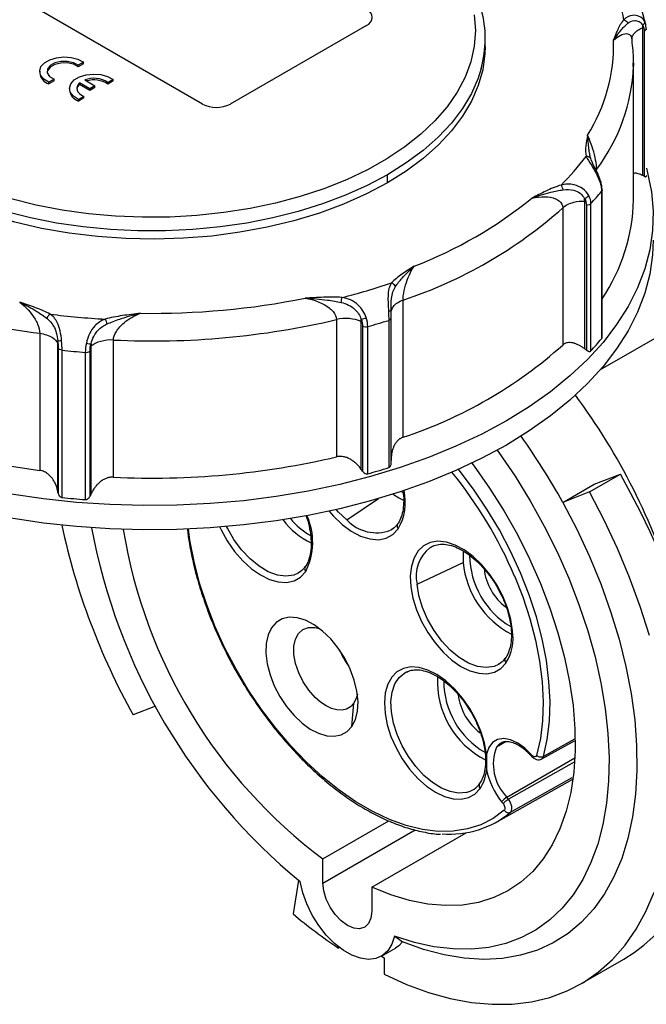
# Model space of a CAD drawing. Header units: inches. Extents: x 0 to 33, y 0 to 25.5.
# Tile 11 of 13: x 24.6 to 27.1, y 19.1 to 23. Entities that reach past the tile are written whole.
import ezdxf

# ---------------------------------------------------------------- set-up
doc = ezdxf.new("R2010")
doc.units = ezdxf.units.IN
doc.header["$LTSCALE"] = 3
doc.header["$MEASUREMENT"] = 0

msp = doc.modelspace()

# ---------------------------------------------------------------- linework, layer by layer
for p, q in [((25.3505, 22.6506), (24.6406, 23.0604)), ((27.1175, 22.9663), (27.1006, 23.0256)), ((26.0047, 22.964), (25.4618, 22.6506)), ((27.1049, 22.366), (27.1049, 22.9549)), ((27.1189, 22.9482), (27.1173, 22.9671)), ((26.4774, 22.8796), (26.4774, 22.9117)), ((27.1106, 22.9411), (27.1106, 22.3633)), ((24.8769, 22.8175), (24.8558, 22.8054)), ((24.8769, 22.8111), (24.8558, 22.7989)), ((24.8558, 22.7989), (24.8558, 22.8054)), ((24.8769, 22.8111), (24.8769, 22.8175)), ((27.0679, 22.8153), (27.0678, 22.8021)), ((27.0679, 22.2688), (27.0679, 22.8153)), ((24.7022, 22.7816), (24.7022, 22.7751)), ((24.7594, 22.7497), (24.7384, 22.7376)), ((24.7594, 22.7433), (24.7384, 22.7311)), ((24.7384, 22.7311), (24.7384, 22.7376)), ((24.7594, 22.7433), (24.7594, 22.7497)), ((24.8205, 22.7133), (24.8205, 22.7068)), ((24.9016, 22.7112), (24.8609, 22.7347)), ((24.8609, 22.7283), (24.8609, 22.7347)), ((24.9016, 22.7048), (24.8609, 22.7283)), ((24.8818, 22.7468), (24.9225, 22.7233)), ((24.9225, 22.7233), (24.9016, 22.7112)), ((24.9225, 22.7169), (24.9016, 22.7048)), ((24.9016, 22.7048), (24.9016, 22.7112)), ((24.9225, 22.7169), (24.9225, 22.7233)), ((24.9952, 22.7492), (24.9741, 22.7371)), ((24.9952, 22.7428), (24.9741, 22.7306)), ((24.9741, 22.7306), (24.9741, 22.7371)), ((24.9952, 22.7428), (24.9952, 22.7492)), ((24.8777, 22.6814), (24.8567, 22.6693)), ((24.8777, 22.675), (24.8567, 22.6628)), ((24.8777, 22.675), (24.8777, 22.6814)), ((24.8567, 22.6628), (24.8567, 22.6693)), ((26.8996, 22.4288), (26.8977, 22.4338)), ((26.9042, 22.4165), (26.8996, 22.4288)), ((26.0882, 22.3372), (26.0882, 22.3693)), ((26.9211, 22.3823), (26.9211, 22.3903)), ((26.9409, 22.3024), (26.9409, 21.7157)), ((26.9428, 21.7205), (26.9428, 22.3073)), ((26.8735, 21.6756), (26.8735, 22.2645)), ((26.8804, 22.2482), (26.8804, 21.6704)), ((26.8984, 21.6675), (26.8984, 22.2542)), ((26.7861, 22.2373), (26.7861, 21.6908)), ((27.7438, 22.0584), (26.9352, 21.5916)), ((26.1498, 21.3235), (26.1498, 21.87)), ((26.1021, 21.8284), (26.1027, 21.8466)), ((26.1027, 21.839), (26.1027, 21.8342)), ((25.8849, 21.7921), (25.8849, 21.2456)), ((25.9832, 21.1955), (25.9832, 21.7844)), ((26.0927, 21.7891), (26.0927, 21.2024)), ((26.1031, 21.2208), (26.1031, 21.7991)), ((24.7025, 21.7377), (24.7025, 21.1912)), ((25.9886, 21.7659), (25.9886, 21.188)), ((26.0093, 21.1779), (26.0093, 21.7646)), ((24.7742, 21.1092), (24.7742, 21.6981)), ((24.9962, 21.1643), (24.9962, 21.7108)), ((24.7761, 21.6782), (24.7761, 21.1004)), ((24.7915, 21.0834), (24.7915, 21.6701)), ((24.884, 21.6617), (24.884, 21.075)), ((24.9029, 21.0888), (24.9029, 21.6666)), ((24.9067, 21.6859), (24.9067, 21.097)), ((26.8931, 21.1056), (27.0159, 21.1765)), ((26.9116, 21.1361), (27.0159, 21.1765)), ((26.7863, 21.0638), (26.9116, 21.1361)), ((26.8931, 21.1056), (26.7863, 21.0638)), ((25.9263, 20.9938), (26.052, 21.0792)), ((26.1115, 20.9601), (26.1006, 20.9527)), ((26.2057, 20.7386), (26.3897, 20.8249)), ((26.1635, 20.3883), (26.1691, 20.3908)), ((25.1636, 20.252), (25.0745, 20.2171)), ((25.946, 20.1714), (25.9534, 20.2635)), ((26.5611, 20.1112), (26.5224, 20.0894)), ((26.7022, 20.0421), (26.8328, 20.1145)), ((26.8326, 20.1204), (26.7094, 20.0521)), ((26.5633, 19.8894), (26.8342, 20.0468)), ((26.8316, 20.0293), (26.5696, 19.8817)), ((26.5774, 19.8293), (26.8239, 19.9682)), ((26.5198, 19.7886), (26.8263, 19.9607)), ((26.5696, 19.8817), (26.5633, 19.8894)), ((26.5426, 19.8716), (26.5488, 19.8638)), ((25.8307, 19.6435), (26.0932, 19.795)), ((25.8307, 19.5474), (26.1976, 19.7592)), ((26.0256, 19.531), (26.4011, 19.7478)), ((25.8307, 19.5474), (25.8307, 19.6435)), ((25.734, 19.5584), (25.7116, 19.4245)), ((26.0256, 19.531), (26.0256, 19.4349)), ((25.8933, 19.2884), (25.8933, 19.2931)), ((25.8968, 19.2904), (25.8933, 19.2884)), ((26.0639, 19.2559), (26.1196, 19.2881)), ((26.0634, 19.2556), (26.0743, 19.2493)), ((26.0743, 19.2493), (26.0743, 19.184)), ((26.8587, 19.1458), (27.0296, 19.2444))]:
    msp.add_line(p, q)
at = {"flags": 128}
for points in [[(26.4334, 23.0064), (26.438, 22.9439), (26.4334, 22.8813), (26.4198, 22.8192), (26.3971, 22.758), (26.3657, 22.698), (26.3256, 22.6399), (26.2771, 22.5838), (26.2207, 22.5303), (26.1567, 22.4798), (26.0856, 22.4325), (26.0078, 22.3889), (25.924, 22.3491), (25.8346, 22.3136), (25.7404, 22.2826), (25.6421, 22.2562), (25.5402, 22.2347), (25.4356, 22.2182), (25.3289, 22.2068), (25.2209, 22.2007), (25.1125, 22.1998), (25.0043, 22.2042), (24.8971, 22.2138), (24.7917, 22.2286), (24.6888, 22.2485), (24.5892, 22.2732)], [(26.4774, 22.8796), (26.4764, 22.8504), (26.4677, 22.7869), (26.4498, 22.7241), (26.423, 22.6623), (26.3874, 22.6021), (26.3432, 22.5437), (26.2908, 22.4877), (26.2306, 22.4343), (26.1629, 22.384), (26.0882, 22.3372)], [(24.7384, 22.7376), (24.7184, 22.7503), (24.706, 22.766), (24.7023, 22.783), (24.7075, 22.8), (24.7213, 22.8152), (24.7424, 22.8274), (24.7688, 22.8353), (24.7981, 22.8384), (24.8277, 22.8362), (24.8547, 22.829), (24.8769, 22.8175)], [(24.8558, 22.7989), (24.8365, 22.8091), (24.8121, 22.8143), (24.786, 22.814), (24.762, 22.8081), (24.7436, 22.7974), (24.7333, 22.7836), (24.732, 22.7783)], [(24.8558, 22.8054), (24.8365, 22.8155), (24.8121, 22.8208), (24.786, 22.8204), (24.762, 22.8145), (24.7436, 22.8038), (24.7333, 22.79), (24.7327, 22.7749), (24.7418, 22.7608), (24.7594, 22.7497)], [(26.4613, 22.7928), (26.4491, 22.7543), (26.4221, 22.6929), (26.3865, 22.6329), (26.3424, 22.5748), (26.2901, 22.5191), (26.23, 22.466), (26.1626, 22.416), (26.0882, 22.3693)], [(24.8567, 22.6693), (24.8367, 22.682), (24.8243, 22.6977), (24.8206, 22.7147), (24.8258, 22.7317), (24.8396, 22.7469), (24.8607, 22.7591), (24.8871, 22.767), (24.9164, 22.7701), (24.946, 22.7679), (24.9731, 22.7607), (24.9952, 22.7492)], [(24.8609, 22.7347), (24.855, 22.7281), (24.8514, 22.721), (24.8501, 22.7136), (24.8512, 22.7061), (24.8547, 22.699), (24.8604, 22.6923), (24.8682, 22.6864), (24.8777, 22.6814)], [(26.0882, 22.3693), (26.0074, 22.3264), (25.9207, 22.2875), (25.8288, 22.2528), (25.7322, 22.2226), (25.6316, 22.1971), (25.5278, 22.1766), (25.4213, 22.161), (25.313, 22.1506), (25.2036, 22.1453), (25.0937, 22.1453), (24.9843, 22.1506), (24.876, 22.161), (24.7695, 22.1766), (24.6656, 22.1971), (24.5651, 22.2226), (24.4685, 22.2528), (24.3765, 22.2875), (24.2899, 22.3264), (24.2091, 22.3693)], [(27.1193, 22.3947), (27.1241, 22.3773), (27.1397, 22.3007), (27.1464, 22.2238), (27.1442, 22.1467), (27.133, 22.0699), (27.113, 21.9937), (27.0842, 21.9184), (27.0468, 21.8444), (27.0009, 21.772), (26.9467, 21.7015), (26.8845, 21.6333), (26.8146, 21.5677), (26.7372, 21.5049), (26.6527, 21.4452), (26.5615, 21.3889)], [(26.0882, 22.3372), (26.0037, 22.2925), (25.9129, 22.2521), (25.8164, 22.2164), (25.7149, 22.1857), (25.6092, 22.1601), (25.5001, 22.1398), (25.3883, 22.1251), (25.2748, 22.116), (25.1603, 22.1125), (25.0458, 22.1148), (24.932, 22.1228), (24.8198, 22.1364), (24.7101, 22.1555), (24.6036, 22.18), (24.5012, 22.2097), (24.4036, 22.2444), (24.3116, 22.2839)], [(27.1467, 22.108), (27.1442, 22.0502), (27.133, 21.9734), (27.113, 21.8972), (27.0842, 21.8219), (27.0468, 21.7479), (27.0009, 21.6756), (26.9467, 21.6051), (26.8845, 21.5369), (26.8146, 21.4712), (26.7372, 21.4084), (26.6527, 21.3487), (26.5615, 21.2924)], [(26.5615, 21.3889), (26.4639, 21.3362), (26.3605, 21.2874), (26.2517, 21.2428), (26.138, 21.2024), (26.0199, 21.1665), (25.8978, 21.1352), (25.7724, 21.1087), (25.6442, 21.0871), (25.5138, 21.0705), (25.3818, 21.0589), (25.2488, 21.0525), (25.1153, 21.0512), (24.9819, 21.0551), (24.8493, 21.0641), (24.718, 21.0782), (24.5886, 21.0973)], [(26.5615, 21.2924), (26.4639, 21.2398), (26.3605, 21.191), (26.2517, 21.1463), (26.138, 21.1059), (26.0199, 21.07), (25.8978, 21.0388), (25.7724, 21.0123), (25.6442, 20.9907), (25.5138, 20.974), (25.3818, 20.9625), (25.2488, 20.9561), (25.1153, 20.9548), (24.9819, 20.9586), (24.8493, 20.9676), (24.718, 20.9817), (24.5886, 21.0008)], [(26.5249, 21.2719), (26.5317, 21.2624), (26.5962, 21.1678), (26.6566, 21.0699), (26.7126, 20.9693), (26.7638, 20.8667), (26.8099, 20.7626), (26.8506, 20.6577), (26.8857, 20.5526), (26.9149, 20.448), (26.9382, 20.3445), (26.9552, 20.2428), (26.9661, 20.1433), (26.9706, 20.0469), (26.9687, 19.954), (26.9605, 19.8652), (26.946, 19.7811), (26.9253, 19.7021), (26.8985, 19.6288), (26.8658, 19.5616), (26.8274, 19.5009), (26.7835, 19.4471), (26.7344, 19.4005), (26.6804, 19.3614), (26.6217, 19.33), (26.5589, 19.3065), (26.4922, 19.2911), (26.4221, 19.2838), (26.349, 19.2848), (26.2732, 19.2939), (26.1954, 19.3112), (26.116, 19.3365)], [(26.4243, 21.2203), (26.433, 21.2086), (26.4947, 21.1208), (26.5524, 21.0295), (26.6056, 20.9354), (26.654, 20.8391), (26.6973, 20.7414), (26.7351, 20.6428), (26.7672, 20.5441), (26.7933, 20.446), (26.8133, 20.3493), (26.827, 20.2545), (26.8344, 20.1624), (26.8353, 20.0736), (26.8297, 19.9887), (26.8178, 19.9084), (26.7995, 19.8332), (26.775, 19.7636), (26.7446, 19.7002), (26.7083, 19.6434), (26.6665, 19.5936), (26.6195, 19.5512), (26.5675, 19.5164), (26.5111, 19.4894), (26.4504, 19.4706), (26.3861, 19.46), (26.3185, 19.4577), (26.2482, 19.4638), (26.1756, 19.4781), (26.1012, 19.5005), (26.0256, 19.531)], [(26.7094, 20.0521), (26.7244, 20.12), (26.7331, 20.193), (26.7354, 20.2702), (26.7313, 20.3509), (26.7209, 20.4346), (26.7042, 20.5204), (26.6814, 20.6076), (26.6526, 20.6955), (26.6182, 20.7831), (26.5785, 20.8699), (26.5337, 20.9549), (26.4843, 21.0375), (26.4308, 21.1168), (26.3735, 21.1924), (26.3709, 21.1956)], [(26.1495, 21.103), (26.1495, 21.103), (26.142, 21.1072)], [(27.1313, 20.5337), (27.0948, 20.6492), (27.0525, 20.7647), (27.0046, 20.8797), (26.9514, 20.9935), (26.8931, 21.1056)], [(26.7863, 21.0638), (26.842, 20.9572), (26.8926, 20.8488), (26.9376, 20.7393), (26.977, 20.6294), (27.0103, 20.5196), (27.0375, 20.4107), (27.0583, 20.3032), (27.0727, 20.198), (27.0805, 20.0955), (27.0817, 19.9964), (27.0763, 19.9014), (27.0644, 19.8109), (27.0459, 19.7255), (27.021, 19.6457), (26.9899, 19.5721), (26.9528, 19.505), (26.9098, 19.4449), (26.8612, 19.3921), (26.8074, 19.3469), (26.7486, 19.3097), (26.6852, 19.2806), (26.6176, 19.2597), (26.5462, 19.2474), (26.4714, 19.2435), (26.3936, 19.2482), (26.3134, 19.2613), (26.2312, 19.2829), (26.1475, 19.3128)], [(25.8552, 21.0291), (25.8715, 21.0104), (25.9069, 20.9763), (25.9438, 20.949), (25.981, 20.9294), (26.0174, 20.9181), (26.0516, 20.9154), (26.0825, 20.9215), (26.1092, 20.9362), (26.1307, 20.9589)], [(25.9263, 20.9938), (25.8928, 21.0252), (25.8834, 21.0354)], [(26.5527, 19.8376), (26.5084, 19.8049), (26.4594, 19.7799), (26.4063, 19.7629), (26.3496, 19.7541), (26.2896, 19.7534), (26.2271, 19.761), (26.1625, 19.7767), (26.0965, 19.8004), (26.0295, 19.8319), (25.9623, 19.871), (25.8954, 19.9171), (25.8294, 19.97), (25.7649, 20.0292), (25.7025, 20.0942), (25.6427, 20.1643), (25.5861, 20.2389), (25.5333, 20.3174), (25.4845, 20.399), (25.4404, 20.483), (25.4013, 20.5688), (25.3676, 20.6554), (25.3394, 20.7422), (25.3172, 20.8283), (25.3011, 20.9129), (25.295, 20.9577)], [(25.4199, 20.9653), (25.4247, 20.9552), (25.4495, 20.9105), (25.4786, 20.8688), (25.5111, 20.8315), (25.5458, 20.7998), (25.5818, 20.7747), (25.6179, 20.7568), (25.653, 20.7469), (25.686, 20.7452), (25.7158, 20.7517), (25.7415, 20.7663), (25.7623, 20.7885)], [(25.7322, 20.7823), (25.7145, 20.7745), (25.6834, 20.7698), (25.6491, 20.7742), (25.613, 20.7875), (25.5762, 20.8094), (25.5402, 20.839), (25.5064, 20.8751), (25.4759, 20.9165), (25.45, 20.9616), (25.447, 20.9675)], [(26.5864, 20.5523), (26.5794, 20.5972), (26.5664, 20.6436), (26.5476, 20.69), (26.5238, 20.7351), (26.4955, 20.7773), (26.4637, 20.8154), (26.4295, 20.8482), (26.3937, 20.8747), (26.3577, 20.894), (26.3224, 20.9055), (26.289, 20.909), (26.2586, 20.9042), (26.232, 20.8914), (26.2101, 20.8709), (26.1936, 20.8433), (26.183, 20.8096), (26.1787, 20.7707), (26.1807, 20.728), (26.189, 20.6826), (26.2033, 20.6361), (26.2233, 20.5899), (26.2482, 20.5454), (26.2773, 20.5039), (26.3097, 20.4669), (26.3444, 20.4354), (26.3803, 20.4105), (26.4163, 20.3929), (26.4513, 20.3831), (26.4841, 20.3814), (26.5138, 20.388), (26.5394, 20.4026), (26.5601, 20.4248)], [(26.2564, 20.8831), (26.2711, 20.8909), (26.2722, 20.8913)], [(26.3901, 20.8699), (26.3894, 20.8631), (26.3897, 20.8249)], [(25.743, 20.7897), (25.7412, 20.7883), (25.7322, 20.7823)], [(26.5938, 20.7707), (26.6265, 20.6872), (26.6547, 20.601), (26.6771, 20.5155), (26.6935, 20.4313), (26.7037, 20.3493), (26.7077, 20.27), (26.7054, 20.1943), (26.6969, 20.1228), (26.6822, 20.0561)], [(26.53, 20.4186), (26.5123, 20.4108), (26.4812, 20.406), (26.4469, 20.4104), (26.4107, 20.4239), (26.3739, 20.4458), (26.3379, 20.4754), (26.304, 20.5116), (26.2736, 20.553), (26.2476, 20.5982), (26.2272, 20.6453), (26.2131, 20.6927), (26.2057, 20.7386)], [(25.946, 20.1714), (25.9602, 20.199), (25.9685, 20.2325), (25.9705, 20.2707), (25.9661, 20.3124), (25.9556, 20.356), (25.9392, 20.4), (25.9175, 20.4431), (25.8914, 20.4835), (25.8616, 20.52), (25.8292, 20.5513), (25.7954, 20.5763), (25.7613, 20.5942), (25.728, 20.6043), (25.6968, 20.6063), (25.6687, 20.6), (25.6447, 20.5858), (25.6256, 20.5642), (25.6121, 20.5358), (25.6046, 20.5016), (25.6034, 20.4629), (25.6086, 20.4209), (25.6199, 20.3772), (25.637, 20.3331), (25.6592, 20.2904), (25.6859, 20.2503), (25.7161, 20.2144)], [(25.7994, 20.2871), (25.7739, 20.3162), (25.7517, 20.3496), (25.7341, 20.3855), (25.7217, 20.4222), (25.7153, 20.4578), (25.7152, 20.4907), (25.7213, 20.5192), (25.7335, 20.5419), (25.7509, 20.5577), (25.7729, 20.5658), (25.7984, 20.5658), (25.8172, 20.561)], [(26.4823, 20.0613), (26.4741, 20.1064), (26.46, 20.1526), (26.4403, 20.1985), (26.4156, 20.2428), (26.3868, 20.2841), (26.3548, 20.321), (26.3204, 20.3526), (26.2848, 20.3778), (26.249, 20.3958), (26.2142, 20.406), (26.1814, 20.4083), (26.1516, 20.4024), (26.1258, 20.3886), (26.1047, 20.3673), (26.089, 20.3392), (26.0792, 20.3051), (26.0755, 20.266), (26.0781, 20.2233), (26.0869, 20.178), (26.1017, 20.1318), (26.1219, 20.086), (26.147, 20.0419), (26.1761, 20.001), (26.2085, 19.9645), (26.243, 19.9336), (26.2787, 19.9091), (26.3144, 19.8919), (26.3491, 19.8824), (26.3816, 19.881), (26.4111, 19.8877), (26.4364, 19.9022), (26.457, 19.9242)], [(26.5409, 20.4259), (26.539, 20.4245), (26.53, 20.4186)], [(26.4015, 19.9081), (26.3708, 19.9057), (26.3375, 19.9116), (26.3027, 19.9258), (26.2674, 19.9477), (26.2331, 19.9765), (26.2007, 20.0113), (26.1715, 20.051), (26.1464, 20.094), (26.1263, 20.1391), (26.1118, 20.1846), (26.1036, 20.2289), (26.1017, 20.2706), (26.1064, 20.3082), (26.1175, 20.3405), (26.1345, 20.3663), (26.1569, 20.3848), (26.1635, 20.3883)], [(25.9534, 20.2635), (25.9407, 20.2498), (25.925, 20.2407), (25.9068, 20.2365), (25.8867, 20.2372), (25.8652, 20.2428), (25.8431, 20.2533), (25.8209, 20.2682), (25.7994, 20.2871)], [(25.9681, 20.2998), (25.9648, 20.287), (25.9534, 20.2635)], [(25.7161, 20.2144), (25.7476, 20.1847), (25.7805, 20.161), (25.8135, 20.144), (25.8457, 20.1344), (25.8759, 20.1323), (25.9033, 20.138), (25.9269, 20.1512), (25.946, 20.1714)], [(26.6624, 20.0575), (26.6354, 20.0846), (26.6068, 20.1053), (26.5782, 20.1184), (26.5509, 20.1233), (26.5266, 20.1195), (26.5063, 20.1075), (26.4913, 20.0877), (26.4823, 20.0613)], [(26.5224, 20.0894), (26.5347, 20.1022), (26.5407, 20.1061)], [(26.116, 19.3365), (26.1057, 19.3041), (26.0896, 19.2778), (26.0681, 19.2585), (26.0421, 19.2468), (26.0123, 19.2432), (25.9798, 19.2477), (25.9455, 19.2602), (25.9107, 19.2803), (25.8765, 19.3073), (25.8439, 19.3404), (25.8142, 19.3784), (25.7881, 19.4201), (25.7667, 19.4642), (25.7506, 19.5091), (25.7403, 19.5534)], [(26.0256, 19.4349), (26.0222, 19.4077), (26.0125, 19.3862), (25.997, 19.3718), (25.9768, 19.3656), (25.9533, 19.3679), (25.9281, 19.3787), (25.9029, 19.3971), (25.8794, 19.4219), (25.8592, 19.4514), (25.8437, 19.4836), (25.834, 19.5164), (25.8307, 19.5474)], [(26.0743, 19.184), (26.1633, 19.1439), (26.2513, 19.1118), (26.3379, 19.0877), (26.4227, 19.0719), (26.5052, 19.0644), (26.585, 19.0653), (26.6616, 19.0745), (26.7347, 19.0921), (26.8038, 19.1178), (26.8687, 19.1516), (26.9289, 19.1933), (26.9842, 19.2427), (27.0342, 19.2996), (27.0787, 19.3635), (27.1176, 19.4343), (27.1504, 19.5114)], [(26.1475, 19.3128), (26.1334, 19.2978), (26.1196, 19.2881)]]:
    msp.add_lwpolyline(points, dxfattribs=at)
for centre, radius, start, end in [((26.3614, 22.8715), 0.6777, 9.7993, 20.885), ((25.9925, 22.9961), 0.0344, 290.7834, 69.2166), ((26.0269, 22.9117), 0.4504, 344.6949, 14.8966), ((26.3195, 22.8854), 0.6694, 327.6046, 1.7111), ((26.3338, 22.8315), 0.7346, 323.0825, 357.7039), ((24.755, 22.7817), 0.0532, 187.0507, 251.7488), ((24.9183, 22.6496), 0.1037, 57.4381, 110.5916), ((24.8801, 22.7048), 0.0303, 129.3193, 170.1097), ((24.9184, 22.6433), 0.1036, 57.4574, 106.5237), ((24.8733, 22.7134), 0.0532, 187.0507, 251.7488), ((25.4062, 22.758), 0.121, 242.6097, 297.3903), ((26.0388, 23.083), 1.0574, 314.4482, 322.6873), ((26.0861, 23.0139), 1.1122, 316.9126, 320.2229), ((25.5754, 23.6188), 1.7283, 290.9725, 309.0222), ((26.3451, 22.282), 0.7229, 325.771, 358.9544), ((25.5885, 23.5772), 1.7971, 288.2025, 311.7921), ((25.0362, 24.3531), 2.6366, 244.4904, 262.7279), ((25.2661, 24.4216), 2.6209, 284.1423, 288.6394), ((25.152, 24.9078), 3.0908, 269.1079, 281.3405), ((25.144, 24.9804), 3.1916, 262.8041, 266.7475), ((25.1512, 24.9157), 3.2087, 267.2304, 283.2181), ((25.2726, 24.4232), 2.7588, 285.4877, 287.2941), ((25.5885, 23.0307), 1.7971, 288.2025, 311.7921), ((26.0861, 22.4273), 1.1122, 316.9126, 320.2229), ((25.1436, 25.0113), 3.3597, 263.9838, 265.5678), ((24.7304, 19.9384), 2.6172, 17.091, 36.3966), ((25.0362, 23.8066), 2.6366, 244.4904, 262.7279), ((24.4473, 19.7746), 2.6708, 28.8622, 35.5578), ((25.1512, 24.3692), 3.2087, 267.2304, 283.2181), ((25.2726, 23.8365), 2.7588, 285.4877, 287.2941), ((25.0149, 20.1018), 1.7147, 22.9582, 39.1402), ((25.9477, 21.0647), 0.2114, 329.9685, 12.7202), ((25.1436, 24.4246), 3.3597, 263.9838, 265.5678), ((26.2423, 21.2785), 0.2246, 233.9326, 246.2185), ((25.9101, 21.1685), 0.2946, 216.1074, 244.5887), ((25.916, 21.175), 0.2774, 219.224, 240.8975), ((25.5307, 20.9051), 0.2592, 333.2747, 24.1818), ((26.0446, 21.1055), 0.1627, 223.3425, 290.1232), ((27.4761, 21.5514), 2.7474, 192.1467, 209.0572), ((27.254, 21.3958), 2.3845, 190.4603, 230.5927), ((27.0574, 21.284), 2.0484, 189.201, 233.2124), ((26.1415, 20.9698), 0.0153, 133.1713, 225.1557), ((26.3479, 20.7699), 0.1456, 128.9388, 192.4117), ((26.7493, 20.8565), 0.3343, 180.7058, 239.3586), ((25.773, 20.7994), 0.0153, 133.1713, 225.1557), ((26.7481, 20.8576), 0.3599, 185.2183, 242.4074), ((26.6919, 20.8233), 0.2205, 186.1281, 233.4084), ((26.3946, 20.5253), 0.1936, 328.711, 8.0138), ((26.1823, 20.5976), 0.3104, 203.0338, 216.9608), ((26.5709, 20.4356), 0.0153, 133.1713, 225.1557), ((26.6381, 20.3513), 0.3516, 177.0233, 242.9658), ((26.6427, 20.3539), 0.3308, 180.3576, 239.7068), ((26.5899, 20.3234), 0.2216, 186.7648, 233.2327), ((26.6971, 20.021), 0.1876, 158.6054, 224.5239), ((26.3232, 20.0125), 0.1603, 326.5891, 355.2129), ((26.769, 20.0552), 0.2915, 191.0805, 219.036), ((26.3807, 19.9986), 0.0928, 282.9381, 325.6523), ((26.4678, 19.9351), 0.0153, 133.1713, 225.1557), ((26.6011, 19.8245), 0.0751, 120.212, 141.2301), ((26.3375, 20.1168), 0.3745, 265.1234, 309.8395), ((27.0116, 20.9711), 2.0204, 229.9511, 236.3935)]:
    msp.add_arc(centre, radius, start, end)
msp.add_ellipse((26.1301, 20.7458), major_axis=(-0.9107, 1.4948), ratio=0.560965, start_param=3.128327, end_param=4.659205)
for points, knots in [([(27.0293, 22.9868), (27.0185, 22.9741), (27.0113, 22.9605), (26.9989, 22.9331), (26.994, 22.9192), (26.9886, 22.9054)], [0, 0, 0, 0, 0.5, 0.5, 1, 1, 1, 1]), ([(27.1115, 22.9816), (27.1064, 22.99), (27.0918, 23.0027), (27.0592, 23.0066), (27.0386, 22.9954), (27.0293, 22.9868)], [-0.2906995, -0.2906995, -0.2906995, -0.2906995, -0.2076425, -0.1245855, 0, 0, 0, 0]), ([(27.0293, 22.9868), (27.0322, 22.986), (27.0391, 22.9824), (27.044, 22.9762), (27.0455, 22.9724)], [0, 0, 0, 0, 0.428571, 1, 1, 1, 1]), ([(26.9886, 22.9054), (26.9887, 22.9055), (26.9888, 22.9057), (26.9998, 22.9217), (27.014, 22.941), (27.0329, 22.9614), (27.0411, 22.9689), (27.0455, 22.9724)], [-0.3731659, -0.3731659, -0.3731659, -0.3731659, -0.3714424, -0.3714424, -0.148577, -0.0742885, 0, 0, 0, 0]), ([(27.0455, 22.9724), (27.0529, 22.9785), (27.0681, 22.9859), (27.0911, 22.9815), (27.1012, 22.9711), (27.1046, 22.9644)], [-0.2906995, -0.2906995, -0.2906995, -0.2906995, -0.166114, -0.083057, 0, 0, 0, 0]), ([(27.0625, 22.9102), (27.0626, 22.9129), (27.0627, 22.9206), (27.0705, 22.9327), (27.0844, 22.9456), (27.0981, 22.9518), (27.1049, 22.9549)], [0, 0, 0, 0, 0.152309, 0.434873, 0.717436, 1, 1, 1, 1]), ([(27.1115, 22.9816), (27.1121, 22.9793), (27.112, 22.9733), (27.1078, 22.9672), (27.1046, 22.9644)], [0, 0, 0, 0, 0.428571, 1, 1, 1, 1]), ([(27.1188, 22.9482), (27.1184, 22.9474), (27.1177, 22.9456), (27.1149, 22.9431), (27.1121, 22.9417), (27.1106, 22.9411)], [0, 0, 0, 0, 0.279826, 0.639913, 1, 1, 1, 1]), ([(27.1174, 22.9663), (27.1173, 22.9667), (27.1167, 22.9726), (27.114, 22.9773), (27.1115, 22.9816)], [0, 0, 0, 0, 0.082132, 1, 1, 1, 1]), ([(27.1191, 22.952), (27.1193, 22.9509), (27.1196, 22.9496), (27.1189, 22.9484), (27.1188, 22.9482)], [0, 0, 0, 0, 0.817733, 1, 1, 1, 1]), ([(26.9886, 22.9054), (26.9976, 22.9124), (27.0148, 22.9259), (27.0354, 22.9326), (27.0486, 22.9304), (27.0561, 22.9254), (27.0587, 22.919), (27.0598, 22.9162)], [0, 0, 0, 0, 0.3265868, 0.626298, 0.7709086, 0.8993208, 1, 1, 1, 1]), ([(27.0598, 22.9162), (27.06, 22.9158), (27.0609, 22.9143), (27.061, 22.9117), (27.0611, 22.9098)], [0, 0, 0, 0, 0.2362726, 1, 1, 1, 1]), ([(27.0668, 22.801), (27.0673, 22.8127), (27.0688, 22.8503), (27.0641, 22.8879), (27.0609, 22.9139)], [0, 0, 0, 0, 0.309754, 1, 1, 1, 1]), ([(26.8848, 22.5268), (26.8824, 22.5127), (26.8798, 22.4986), (26.8768, 22.4704), (26.8764, 22.4561), (26.8798, 22.4421)], [0, 0, 0, 0, 0.5, 0.5, 1, 1, 1, 1]), ([(26.9211, 22.3903), (26.9211, 22.3955), (26.9201, 22.4132), (26.9103, 22.4638), (26.8948, 22.5057), (26.8848, 22.5268)], [-0.7635206, -0.7635206, -0.7635206, -0.7635206, -0.6544462, -0.4362975, 0, 0, 0, 0]), ([(26.8977, 22.4338), (26.896, 22.4398), (26.8933, 22.4522), (26.8887, 22.4844), (26.8866, 22.5093), (26.8848, 22.5265), (26.8848, 22.5266), (26.8848, 22.5268)], [-0.0017264, -0.0017264, -0.0017264, -0.0017264, 0.072561, 0.1468485, 0.3697109, 0.3697109, 0.3714374, 0.3714374, 0.3714374, 0.3714374]), ([(26.8977, 22.4338), (26.8965, 22.4362), (26.8917, 22.4409), (26.8841, 22.4425), (26.8798, 22.4421)], [0, 0, 0, 0, 0.428571, 1, 1, 1, 1]), ([(26.8798, 22.4421), (26.8841, 22.4323), (26.8964, 22.4133), (26.9198, 22.3759), (26.931, 22.3507), (26.9349, 22.3382)], [0, 0, 0, 0, 0.1245855, 0.2076425, 0.2906996, 0.2906996, 0.2906996, 0.2906996]), ([(26.9376, 22.3417), (26.9349, 22.3497), (26.9296, 22.3654), (26.9191, 22.3869), (26.9094, 22.405), (26.9049, 22.4149), (26.9028, 22.4197)], [0, 0, 0, 0, 0.270318, 0.526492, 0.768777, 1, 1, 1, 1]), ([(27.1049, 22.366), (27.0988, 22.3687), (27.087, 22.3739), (27.074, 22.3762), (27.0696, 22.3731), (27.0679, 22.3719)], [0, 0, 0, 0, 0.405077, 0.776853, 1, 1, 1, 1]), ([(27.1106, 22.3633), (27.1113, 22.3629), (27.1127, 22.3623), (27.1145, 22.3617), (27.116, 22.3614), (27.117, 22.3614), (27.118, 22.3616), (27.1188, 22.3621), (27.1194, 22.3634), (27.1192, 22.3647), (27.1191, 22.3653)], [0, 0, 0, 0, 0.1418206, 0.2725826, 0.392598, 0.5022707, 0.5426812, 0.7047728, 0.8558777, 1, 1, 1, 1]), ([(26.7793, 22.3282), (26.7576, 22.3216), (26.7379, 22.313), (26.7, 22.295), (26.6819, 22.2855), (26.6635, 22.2761)], [0, 0, 0, 0, 0.5, 0.5, 1, 1, 1, 1]), ([(26.8896, 22.2869), (26.8839, 22.2972), (26.867, 22.3159), (26.8262, 22.3335), (26.7956, 22.332), (26.7793, 22.3282)], [-0.2904788, -0.2904788, -0.2904788, -0.2904788, -0.2074848, -0.1244909, 0, 0, 0, 0]), ([(26.9361, 22.3428), (26.9363, 22.3428), (26.9373, 22.3426), (26.9378, 22.3416), (26.9373, 22.3401), (26.9357, 22.3388), (26.9349, 22.3382)], [0, 0, 0, 0, 0.06647, 0.377613, 0.688663, 1, 1, 1, 1]), ([(26.9428, 22.3079), (26.9426, 22.3133), (26.9421, 22.3241), (26.9391, 22.3358), (26.9376, 22.3417)], [0, 0, 0, 0, 0.5022035, 1, 1, 1, 1]), ([(26.6635, 22.2761), (26.6637, 22.2762), (26.6638, 22.2762), (26.689, 22.2855), (26.7223, 22.296), (26.7633, 22.3051), (26.7796, 22.308), (26.7878, 22.3092)], [-0.3732872, -0.3732872, -0.3732872, -0.3732872, -0.3719389, -0.3719389, -0.1487756, -0.0743878, 0, 0, 0, 0]), ([(26.6635, 22.2761), (26.6989, 22.2838), (26.7422, 22.2834), (26.779, 22.2618), (26.7861, 22.2477), (26.7861, 22.2373)], [1.7285234, 1.7285234, 1.7285234, 1.7285234, 2.1648212, 2.2738956, 2.4920445, 2.4920445, 2.4920445, 2.4920445]), ([(26.7878, 22.3092), (26.8014, 22.3113), (26.8258, 22.3112), (26.8566, 22.2968), (26.869, 22.2822), (26.8731, 22.2741)], [-0.2904788, -0.2904788, -0.2904788, -0.2904788, -0.1659879, -0.0829939, 0, 0, 0, 0]), ([(26.8731, 22.2741), (26.8769, 22.2755), (26.8838, 22.2796), (26.8883, 22.2847), (26.8896, 22.2869)], [0, 0, 0, 0, 0.571429, 1, 1, 1, 1]), ([(26.9427, 22.3079), (26.9427, 22.307), (26.9428, 22.3051), (26.9416, 22.3034), (26.9409, 22.3024)], [0, 0, 0, 0, 0.442278, 1, 1, 1, 1]), ([(26.7861, 22.2373), (26.7964, 22.2471), (26.8237, 22.2609), (26.8587, 22.2648), (26.8735, 22.2645)], [0, 0, 0, 0, 0.571429, 1, 1, 1, 1]), ([(26.8804, 22.2482), (26.8845, 22.2482), (26.8919, 22.2494), (26.8969, 22.2526), (26.8984, 22.2542)], [0, 0, 0, 0, 0.571429, 1, 1, 1, 1]), ([(26.194, 22.005), (26.1778, 21.9945), (26.1613, 21.984), (26.1301, 21.9621), (26.1152, 21.9507), (26.1038, 21.9382)], [0, 0, 0, 0, 0.5, 0.5, 1, 1, 1, 1]), ([(26.1198, 21.9236), (26.1235, 21.9292), (26.1319, 21.9406), (26.1561, 21.9691), (26.1777, 21.9903), (26.1937, 22.0048), (26.1939, 22.0049), (26.194, 22.005)], [-0.0015838, -0.0015838, -0.0015838, -0.0015838, 0.0727329, 0.1470497, 0.3699999, 0.3699999, 0.3715838, 0.3715838, 0.3715838, 0.3715838]), ([(26.1498, 21.87), (26.1498, 21.8804), (26.1523, 21.9001), (26.1651, 21.9503), (26.1807, 21.9846), (26.194, 22.005)], [2.319874, 2.319874, 2.319874, 2.319874, 2.538021, 2.6470944, 3.0833883, 3.0833883, 3.0833883, 3.0833883]), ([(26.1038, 21.9382), (26.095, 21.9257), (26.0877, 21.8948), (26.0907, 21.8462), (26.0917, 21.8263)], [0, 0, 0, 0, 0.1659884, 0.2904798, 0.2904798, 0.2904798, 0.2904798]), ([(26.1198, 21.9236), (26.1186, 21.9264), (26.1144, 21.9328), (26.1076, 21.9371), (26.1038, 21.9382)], [0, 0, 0, 0, 0.428571, 1, 1, 1, 1]), ([(26.1028, 21.8294), (26.1026, 21.845), (26.1024, 21.8834), (26.1113, 21.9109), (26.1198, 21.9236)], [0, 0, 0, 0, 0.1244913, 0.2904798, 0.2904798, 0.2904798, 0.2904798]), ([(24.7442, 21.8139), (24.7266, 21.8238), (24.7063, 21.8319), (24.665, 21.8472), (24.6437, 21.8542), (24.6226, 21.8614)], [0, 0, 0, 0, 0.5, 0.5, 1, 1, 1, 1]), ([(24.6226, 21.8614), (24.6462, 21.8443), (24.6744, 21.814), (24.6979, 21.7671), (24.7025, 21.748), (24.7025, 21.7377)], [0, 0, 0, 0, 0.4363002, 0.5453752, 0.7635253, 0.7635253, 0.7635253, 0.7635253]), ([(24.6226, 21.8614), (24.6228, 21.8613), (24.623, 21.8612), (24.646, 21.8502), (24.6768, 21.8338), (24.7125, 21.8108), (24.7255, 21.8014), (24.7316, 21.7966)], [-0.3731659, -0.3731659, -0.3731659, -0.3731659, -0.3714424, -0.3714424, -0.148577, -0.0742885, 0, 0, 0, 0]), ([(25.9065, 21.8802), (25.8822, 21.8822), (25.8575, 21.8819), (25.8085, 21.8802), (25.7842, 21.8787), (25.7598, 21.8773)], [0, 0, 0, 0, 0.5, 0.5, 1, 1, 1, 1]), ([(25.7598, 21.8773), (25.7962, 21.8715), (25.8404, 21.8548), (25.8777, 21.8193), (25.8849, 21.8025), (25.8849, 21.7921)], [3.0834716, 3.0834716, 3.0834716, 3.0834716, 3.5197691, 3.6288434, 3.8469922, 3.8469922, 3.8469922, 3.8469922]), ([(25.7598, 21.8773), (25.76, 21.8773), (25.7602, 21.8773), (25.79, 21.8763), (25.8296, 21.8731), (25.877, 21.8656), (25.8951, 21.862), (25.9039, 21.8601)], [-0.3731661, -0.3731661, -0.3731661, -0.3731661, -0.3714428, -0.3714428, -0.1485771, -0.0742886, 0, 0, 0, 0]), ([(25.9039, 21.8601), (25.9236, 21.8557), (25.9573, 21.8407), (25.978, 21.8084), (25.9829, 21.7941)], [-0.2904801, -0.2904801, -0.2904801, -0.2904801, -0.1244915, 0, 0, 0, 0]), ([(26.0028, 21.8001), (25.9964, 21.8185), (25.97, 21.8602), (25.9292, 21.8769), (25.9065, 21.8802)], [-0.2904801, -0.2904801, -0.2904801, -0.2904801, -0.1659886, 0, 0, 0, 0]), ([(26.1028, 21.8195), (26.1023, 21.8281), (26.1091, 21.8483), (26.1329, 21.864), (26.1498, 21.87)], [0, 0, 0, 0, 0.428571, 1, 1, 1, 1]), ([(24.7442, 21.8139), (24.7419, 21.8126), (24.7365, 21.8078), (24.7328, 21.8006), (24.7316, 21.7966)], [0, 0, 0, 0, 0.428571, 1, 1, 1, 1]), ([(24.7897, 21.7072), (24.7886, 21.7205), (24.7848, 21.7479), (24.7714, 21.7882), (24.7555, 21.8061), (24.7442, 21.8139)], [-0.2906995, -0.2906995, -0.2906995, -0.2906995, -0.2076425, -0.1245855, 0, 0, 0, 0]), ([(25.1039, 21.8174), (25.08, 21.8143), (25.056, 21.8114), (25.0085, 21.8043), (24.9849, 21.8001), (24.9629, 21.7939)], [0, 0, 0, 0, 0.5, 0.5, 1, 1, 1, 1]), ([(24.9708, 21.7748), (24.9787, 21.7782), (24.995, 21.7849), (25.0387, 21.8007), (25.0757, 21.8109), (25.1035, 21.8173), (25.1037, 21.8173), (25.1039, 21.8174)], [-0.0017235, -0.0017235, -0.0017235, -0.0017235, 0.072565, 0.1468535, 0.3697189, 0.3697189, 0.3714424, 0.3714424, 0.3714424, 0.3714424]), ([(24.9962, 21.7108), (24.9962, 21.7212), (25.0045, 21.7454), (25.042, 21.7867), (25.0802, 21.8084), (25.1039, 21.8174)], [-3.8470052, -3.8470052, -3.8470052, -3.8470052, -3.6288551, -3.410705, -3.0834798, -3.0834798, -3.0834798, -3.0834798]), ([(26.0917, 21.8263), (26.0933, 21.8264), (26.0966, 21.8268), (26.1002, 21.8276), (26.1015, 21.8282), (26.1021, 21.8284)], [0, 0, 0, 0, 0.338461, 0.676924, 1, 1, 1, 1]), ([(26.1021, 21.8284), (26.1021, 21.8285), (26.1029, 21.8288), (26.1028, 21.8291), (26.1028, 21.8294)], [0, 0, 0, 0, 0.043185, 1, 1, 1, 1]), ([(24.7316, 21.7966), (24.7418, 21.7887), (24.7565, 21.7724), (24.7692, 21.7396), (24.7729, 21.7182), (24.7741, 21.7079)], [-0.2906995, -0.2906995, -0.2906995, -0.2906995, -0.166114, -0.083057, 0, 0, 0, 0]), ([(24.9629, 21.7939), (24.948, 21.7885), (24.9244, 21.7741), (24.8998, 21.7372), (24.8911, 21.7111), (24.8883, 21.6982)], [0, 0, 0, 0, 0.1244915, 0.2074858, 0.2904801, 0.2904801, 0.2904801, 0.2904801]), ([(24.907, 21.6958), (24.9093, 21.7058), (24.9165, 21.7261), (24.9373, 21.7557), (24.9577, 21.7689), (24.9708, 21.7748)], [0, 0, 0, 0, 0.0829943, 0.1659886, 0.2904801, 0.2904801, 0.2904801, 0.2904801]), ([(24.9708, 21.7748), (24.9703, 21.7779), (24.9682, 21.7855), (24.9648, 21.7917), (24.9629, 21.7939)], [0, 0, 0, 0, 0.428571, 1, 1, 1, 1]), ([(25.9832, 21.7844), (25.9696, 21.7905), (25.953, 21.7946), (25.9187, 21.7972), (25.9009, 21.7959), (25.8849, 21.7921)], [0, 0, 0, 0, 0.5, 0.5, 1, 1, 1, 1]), ([(25.9829, 21.7941), (25.9859, 21.7943), (25.9929, 21.7957), (26, 21.7987), (26.0028, 21.8001)], [0, 0, 0, 0, 0.571429, 1, 1, 1, 1]), ([(26.0927, 21.7891), (26.0955, 21.79), (26.1011, 21.7929), (26.1032, 21.7971), (26.1031, 21.7995)], [0, 0, 0, 0, 0.428571, 1, 1, 1, 1]), ([(24.7025, 21.7377), (24.7217, 21.735), (24.7529, 21.7243), (24.7701, 21.7063), (24.7742, 21.6981)], [0, 0, 0, 0, 0.571429, 1, 1, 1, 1]), ([(25.9886, 21.7659), (25.9919, 21.7644), (25.9991, 21.7629), (26.0065, 21.7638), (26.0093, 21.7646)], [0, 0, 0, 0, 0.571429, 1, 1, 1, 1]), ([(24.7897, 21.7072), (24.7865, 21.7069), (24.7795, 21.7066), (24.7751, 21.7073), (24.7741, 21.7079)], [0, 0, 0, 0, 0.428571, 1, 1, 1, 1]), ([(24.8883, 21.6982), (24.8924, 21.6971), (24.9, 21.6956), (24.9054, 21.6955), (24.907, 21.6958)], [0, 0, 0, 0, 0.571429, 1, 1, 1, 1]), ([(24.9962, 21.7108), (24.9789, 21.7116), (24.9612, 21.7097), (24.93, 21.701), (24.9164, 21.6942), (24.9067, 21.6859)], [0, 0, 0, 0, 0.5, 0.5, 1, 1, 1, 1]), ([(26.8735, 21.6756), (26.8715, 21.677), (26.8675, 21.6799), (26.8615, 21.6839), (26.8557, 21.6874), (26.8498, 21.6906), (26.8441, 21.6933), (26.8385, 21.6956), (26.8329, 21.6975), (26.8252, 21.6996), (26.8155, 21.701), (26.8056, 21.7004), (26.7976, 21.6982), (26.7914, 21.6952), (26.7879, 21.6923), (26.7861, 21.6908)], [0, 0, 0, 0, 0.067805, 0.133719, 0.19791, 0.26056, 0.321864, 0.382032, 0.441283, 0.499848, 0.630401, 0.753118, 0.83746, 0.919192, 1, 1, 1, 1]), ([(26.9409, 21.7157), (26.9413, 21.7162), (26.942, 21.7174), (26.9428, 21.7196), (26.9427, 21.7214), (26.9426, 21.7223)], [0, 0, 0, 0, 0.319981, 0.651166, 1, 1, 1, 1]), ([(24.7915, 21.6701), (24.7879, 21.6705), (24.7845, 21.6715), (24.7791, 21.6743), (24.7771, 21.6762), (24.7761, 21.6782)], [0, 0, 0, 0, 0.5, 0.5, 1, 1, 1, 1]), ([(24.884, 21.6617), (24.8871, 21.6614), (24.8945, 21.6619), (24.9006, 21.6646), (24.9029, 21.6666)], [0, 0, 0, 0, 0.428571, 1, 1, 1, 1]), ([(26.8804, 21.6704), (26.8813, 21.6698), (26.883, 21.6686), (26.8855, 21.6672), (26.8879, 21.6662), (26.8896, 21.6657), (26.8916, 21.6653), (26.8938, 21.6652), (26.8965, 21.6659), (26.8978, 21.667), (26.8984, 21.6675)], [0, 0, 0, 0, 0.141821, 0.272583, 0.392598, 0.502271, 0.542681, 0.704773, 0.855878, 1, 1, 1, 1]), ([(26.1498, 21.3235), (26.1485, 21.323), (26.1458, 21.322), (26.1419, 21.32), (26.1381, 21.3178), (26.1345, 21.3152), (26.131, 21.3124), (26.1256, 21.3073), (26.1189, 21.2988), (26.1124, 21.2867), (26.1077, 21.2738), (26.1045, 21.2603), (26.1028, 21.2458), (26.1028, 21.2358), (26.1028, 21.2306)], [0, 0, 0, 0, 0.040416, 0.080849, 0.121517, 0.162634, 0.204409, 0.247038, 0.36973, 0.500321, 0.618073, 0.739495, 0.8663, 1, 1, 1, 1]), ([(25.9832, 21.1955), (25.9816, 21.1976), (25.9785, 21.2019), (25.9734, 21.2079), (25.9683, 21.2135), (25.963, 21.2187), (25.9575, 21.2235), (25.9519, 21.2279), (25.9462, 21.2319), (25.9379, 21.237), (25.9269, 21.2424), (25.9143, 21.246), (25.9033, 21.2474), (25.8939, 21.2473), (25.8879, 21.2461), (25.8849, 21.2456)], [0, 0, 0, 0, 0.067805, 0.133719, 0.19791, 0.26056, 0.321864, 0.382032, 0.441283, 0.499848, 0.630401, 0.753118, 0.83746, 0.919192, 1, 1, 1, 1]), ([(26.0927, 21.2024), (26.0933, 21.2026), (26.0946, 21.2031), (26.0963, 21.2042), (26.0979, 21.2056), (26.0993, 21.2072), (26.1011, 21.2101), (26.1028, 21.2149), (26.103, 21.2193), (26.1031, 21.2217)], [0, 0, 0, 0, 0.086077, 0.174034, 0.26482, 0.359303, 0.458253, 0.704582, 1, 1, 1, 1]), ([(24.7742, 21.1092), (24.7736, 21.1117), (24.7724, 21.1168), (24.7703, 21.1241), (24.7678, 21.1312), (24.765, 21.1379), (24.7619, 21.1443), (24.7585, 21.1504), (24.7548, 21.1562), (24.7491, 21.1639), (24.741, 21.1729), (24.7306, 21.1808), (24.7208, 21.1861), (24.7118, 21.1895), (24.7055, 21.1906), (24.7025, 21.1912)], [0, 0, 0, 0, 0.067805, 0.133719, 0.19791, 0.26056, 0.321864, 0.382032, 0.441283, 0.499848, 0.630401, 0.753118, 0.83746, 0.919192, 1, 1, 1, 1]), ([(25.9886, 21.188), (25.9894, 21.1871), (25.9908, 21.1853), (25.9931, 21.183), (25.9954, 21.1811), (25.9973, 21.1799), (25.9995, 21.1788), (26.0022, 21.1777), (26.0059, 21.1772), (26.0082, 21.1777), (26.0093, 21.1779)], [0, 0, 0, 0, 0.141821, 0.272583, 0.392598, 0.502271, 0.542681, 0.704773, 0.855878, 1, 1, 1, 1]), ([(24.9962, 21.1643), (24.9946, 21.1643), (24.9914, 21.1644), (24.9866, 21.1641), (24.9818, 21.1635), (24.9769, 21.1625), (24.9721, 21.1612), (24.9644, 21.1586), (24.9538, 21.1534), (24.9418, 21.1448), (24.9312, 21.1347), (24.922, 21.1235), (24.9136, 21.111), (24.9091, 21.1018), (24.9067, 21.097)], [0, 0, 0, 0, 0.040416, 0.080849, 0.121517, 0.162634, 0.204409, 0.247038, 0.36973, 0.500321, 0.618073, 0.739495, 0.8663, 1, 1, 1, 1]), ([(26.1494, 21.1067), (26.1498, 21.1043), (26.1527, 21.0883), (26.1528, 21.0613), (26.1495, 21.0271), (26.1405, 20.9989), (26.1325, 20.9817), (26.1267, 20.9759), (26.1264, 20.9756)], [0, 0, 0, 0, 0.043176, 0.279849, 0.515595, 0.751005, 0.987453, 1, 1, 1, 1]), ([(24.7761, 21.1004), (24.7764, 21.0992), (24.7769, 21.0971), (24.7781, 21.0941), (24.7795, 21.0915), (24.7808, 21.0898), (24.7824, 21.0878), (24.7846, 21.0859), (24.7879, 21.0841), (24.7903, 21.0837), (24.7915, 21.0834)], [0, 0, 0, 0, 0.141821, 0.272583, 0.392598, 0.502271, 0.542681, 0.704773, 0.855878, 1, 1, 1, 1]), ([(24.884, 21.075), (24.8847, 21.075), (24.8861, 21.0749), (24.8883, 21.0753), (24.8905, 21.0759), (24.8926, 21.0769), (24.8957, 21.0789), (24.8996, 21.0827), (24.9017, 21.0866), (24.9029, 21.0888)], [0, 0, 0, 0, 0.086077, 0.174034, 0.26482, 0.359303, 0.458253, 0.704582, 1, 1, 1, 1]), ([(25.7629, 21.0118), (25.7629, 21.0117), (25.7687, 20.9975), (25.7758, 20.9692), (25.7832, 20.9286), (25.7846, 20.8908), (25.781, 20.8568), (25.7721, 20.8285), (25.764, 20.8113), (25.7582, 20.8055), (25.7579, 20.8052)], [0, 0, 0, 0, 0.0015117, 0.1676239, 0.3332127, 0.4981338, 0.6624082, 0.8264493, 0.9912129, 1, 1, 1, 1]), ([(25.2904, 20.9599), (25.2925, 20.9424), (25.2977, 20.8985), (25.3125, 20.8262), (25.3338, 20.744), (25.3606, 20.6611), (25.3923, 20.5785), (25.4289, 20.4966), (25.4701, 20.4161), (25.5154, 20.3377), (25.5646, 20.2619), (25.6173, 20.1893), (25.673, 20.1205), (25.7314, 20.056), (25.792, 19.9964), (25.8543, 19.942), (25.9179, 19.8934), (25.9823, 19.8509), (26.047, 19.8149), (26.1115, 19.7857), (26.1754, 19.7632), (26.2378, 19.749), (26.2791, 19.7421), (26.2988, 19.7421), (26.2989, 19.7421)], [0, 0, 0, 0, 0.032191, 0.080583, 0.128957, 0.177314, 0.225656, 0.273988, 0.322313, 0.370635, 0.418959, 0.467287, 0.515624, 0.563974, 0.612341, 0.660729, 0.709142, 0.75758, 0.806043, 0.854524, 0.903006, 0.951456, 0.99983, 1, 1, 1, 1]), ([(26.1264, 20.9756), (26.1214, 20.9695), (26.1143, 20.9606), (26.1047, 20.956), (26.1017, 20.9546)], [0, 0, 0, 0, 0.688347, 1, 1, 1, 1]), ([(26.259, 20.8838), (26.2602, 20.8848), (26.2678, 20.8911), (26.2854, 20.8962), (26.3122, 20.8984), (26.3423, 20.8928), (26.3737, 20.8803), (26.4059, 20.8613), (26.4377, 20.8361), (26.4686, 20.8055), (26.4968, 20.77), (26.5148, 20.7446), (26.522, 20.7309), (26.522, 20.7309)], [0, 0, 0, 0, 0.021527, 0.136007, 0.250518, 0.360323, 0.467399, 0.573672, 0.67988, 0.786299, 0.892978, 0.999845, 1, 1, 1, 1]), ([(25.7579, 20.8052), (25.753, 20.7991), (25.7458, 20.7902), (25.7363, 20.7856), (25.7333, 20.7842)], [0, 0, 0, 0, 0.688288, 1, 1, 1, 1]), ([(26.522, 20.7309), (26.5296, 20.7173), (26.5446, 20.6902), (26.5616, 20.6477), (26.574, 20.6055), (26.5809, 20.5648), (26.5825, 20.527), (26.5788, 20.493), (26.5699, 20.4647), (26.5618, 20.4476), (26.556, 20.4417), (26.5557, 20.4414)], [0, 0, 0, 0, 0.124919, 0.249946, 0.374724, 0.499109, 0.622992, 0.746389, 0.869611, 0.993376, 1, 1, 1, 1]), ([(26.5557, 20.4414), (26.5508, 20.4353), (26.5437, 20.4264), (26.5341, 20.4219), (26.5311, 20.4204)], [0, 0, 0, 0, 0.688247, 1, 1, 1, 1]), ([(26.1647, 20.3881), (26.1705, 20.3908), (26.1829, 20.3966), (26.1988, 20.3965), (26.2074, 20.3964)], [0, 0, 0, 0, 0.464199, 1, 1, 1, 1]), ([(26.2074, 20.3964), (26.2083, 20.3965), (26.2179, 20.3972), (26.2394, 20.3919), (26.2706, 20.3799), (26.3028, 20.3607), (26.3347, 20.3356), (26.3654, 20.3049), (26.3934, 20.2708), (26.4092, 20.2456), (26.4168, 20.2336)], [0, 0, 0, 0, 0.015531, 0.161509, 0.303858, 0.44514, 0.586336, 0.727812, 0.869634, 1, 1, 1, 1]), ([(26.4168, 20.2336), (26.4175, 20.2325), (26.4268, 20.2186), (26.4411, 20.1894), (26.4587, 20.1472), (26.4709, 20.105), (26.4778, 20.0643), (26.4794, 20.0264), (26.4756, 19.9927), (26.4681, 19.9661), (26.4604, 19.9536), (26.4572, 19.9483)], [0, 0, 0, 0, 0.010632, 0.13977, 0.268833, 0.397638, 0.526037, 0.653918, 0.781298, 0.908497, 1, 1, 1, 1]), ([(26.54, 20.1055), (26.5402, 20.1057), (26.5448, 20.1098), (26.5561, 20.1119), (26.5758, 20.1114), (26.5983, 20.104), (26.6226, 20.0897), (26.644, 20.0719), (26.6565, 20.0581), (26.6614, 20.0527)], [0, 0, 0, 0, 0.009786, 0.203114, 0.368098, 0.544358, 0.716199, 0.887638, 1, 1, 1, 1]), ([(26.4823, 20.0613), (26.4821, 20.0512), (26.4822, 20.041), (26.4824, 20.0203), (26.4825, 20.0097), (26.4829, 19.9991)], [0, 0, 0, 0, 0.5, 0.5, 1, 1, 1, 1]), ([(26.6624, 20.0575), (26.6617, 20.0561), (26.6606, 20.054), (26.6614, 20.0532), (26.6617, 20.0529)], [0, 0, 0, 0, 0.610266, 1, 1, 1, 1]), ([(26.6614, 20.0527), (26.6643, 20.0498), (26.6702, 20.0439), (26.6811, 20.0391), (26.6923, 20.0378), (26.699, 20.0407), (26.7023, 20.0422)], [0, 0, 0, 0, 0.249899, 0.503148, 0.755161, 1, 1, 1, 1]), ([(26.6822, 20.0561), (26.6811, 20.0522), (26.6781, 20.0499), (26.6706, 20.0505), (26.6661, 20.0532), (26.6624, 20.0575)], [0, 0, 0, 0, 0.5, 0.5, 1, 1, 1, 1]), ([(26.6822, 20.0561), (26.6857, 20.053), (26.6906, 20.0507), (26.7007, 20.0492), (26.7057, 20.05), (26.7094, 20.0521)], [0, 0, 0, 0, 0.5, 0.5, 1, 1, 1, 1]), ([(26.7022, 20.0423), (26.7026, 20.0425), (26.7046, 20.0434), (26.7073, 20.0466), (26.7087, 20.0502), (26.7094, 20.0521)], [0, 0, 0, 0, 0.126665, 0.564399, 1, 1, 1, 1]), ([(26.5488, 19.8638), (26.5506, 19.8664), (26.5539, 19.8698), (26.5616, 19.8764), (26.5659, 19.8796), (26.5696, 19.8817)], [0, 0, 0, 0, 0.5, 0.5, 1, 1, 1, 1]), ([(26.5488, 19.8638), (26.5523, 19.8595), (26.5548, 19.854), (26.5563, 19.844), (26.5552, 19.8398), (26.5527, 19.8376)], [0, 0, 0, 0, 0.5, 0.5, 1, 1, 1, 1]), ([(26.5774, 19.8293), (26.5816, 19.8329), (26.5852, 19.8442), (26.5802, 19.8653), (26.5735, 19.8768), (26.5696, 19.8817)], [0, 0, 0, 0, 0.03667436, 0.06112393, 0.0855735, 0.0855735, 0.0855735, 0.0855735])]:
    msp.add_open_spline(points, degree=3, knots=knots)
for points in [[(27.1049, 22.9549), (27.1049, 22.9581), (27.1048, 22.9613), (27.1046, 22.9644)], [(27.1046, 22.9644), (27.1085, 22.958), (27.1106, 22.9499), (27.1106, 22.9411)], [(27.1106, 22.3633), (27.1087, 22.3642), (27.1068, 22.3651), (27.1049, 22.366)], [(26.7878, 22.3092), (26.7863, 22.3165), (26.7829, 22.3243), (26.7793, 22.3282)], [(26.9349, 22.3382), (26.9388, 22.3258), (26.9409, 22.3134), (26.9409, 22.3024)], [(26.8984, 22.2542), (26.8984, 22.2653), (26.8953, 22.2766), (26.8896, 22.2869)], [(26.8731, 22.2741), (26.8778, 22.266), (26.8804, 22.2571), (26.8804, 22.2482)], [(26.8735, 22.2645), (26.8735, 22.2676), (26.8734, 22.2708), (26.8731, 22.274)], [(25.9039, 21.8601), (25.9043, 21.8675), (25.9054, 21.8758), (25.9065, 21.8802)], [(26.0917, 21.8263), (26.0924, 21.813), (26.0927, 21.8002), (26.0927, 21.7891)], [(26.1031, 21.7995), (26.1031, 21.8083), (26.103, 21.8187), (26.1028, 21.8294)], [(25.9832, 21.7844), (25.9832, 21.7876), (25.9831, 21.7908), (25.9829, 21.7941)], [(25.9829, 21.7941), (25.9866, 21.7845), (25.9886, 21.7747), (25.9886, 21.7659)], [(26.0093, 21.7646), (26.0093, 21.7756), (26.007, 21.7879), (26.0028, 21.8001)], [(24.7742, 21.6981), (24.7742, 21.7012), (24.7741, 21.7045), (24.7741, 21.7079)], [(24.7741, 21.7079), (24.7754, 21.6973), (24.7761, 21.687), (24.7761, 21.6782)], [(24.7915, 21.6701), (24.7915, 21.6812), (24.7908, 21.694), (24.7897, 21.7072)], [(24.8883, 21.6982), (24.8855, 21.6854), (24.884, 21.6727), (24.884, 21.6617)], [(24.9029, 21.6666), (24.9029, 21.6754), (24.9043, 21.6855), (24.907, 21.6958)], [(24.907, 21.6957), (24.9068, 21.6924), (24.9067, 21.6891), (24.9067, 21.6859)], [(26.8804, 21.6704), (26.8781, 21.6721), (26.8758, 21.6739), (26.8735, 21.6756)], [(25.9886, 21.188), (25.9868, 21.1905), (25.985, 21.193), (25.9832, 21.1955)], [(24.7761, 21.1004), (24.7754, 21.1033), (24.7748, 21.1062), (24.7742, 21.1092)], [(24.9067, 21.097), (24.9055, 21.0943), (24.9042, 21.0915), (24.9029, 21.0888)], [(26.5527, 19.8376), (26.5556, 19.8334), (26.5642, 19.8266), (26.5737, 19.8272), (26.5774, 19.8293)], [(26.116, 19.3365), (26.1312, 19.3265), (26.142, 19.3183), (26.1475, 19.3128)]]:
    msp.add_open_spline(points, degree=3)

doc.saveas('drawing.dxf')
